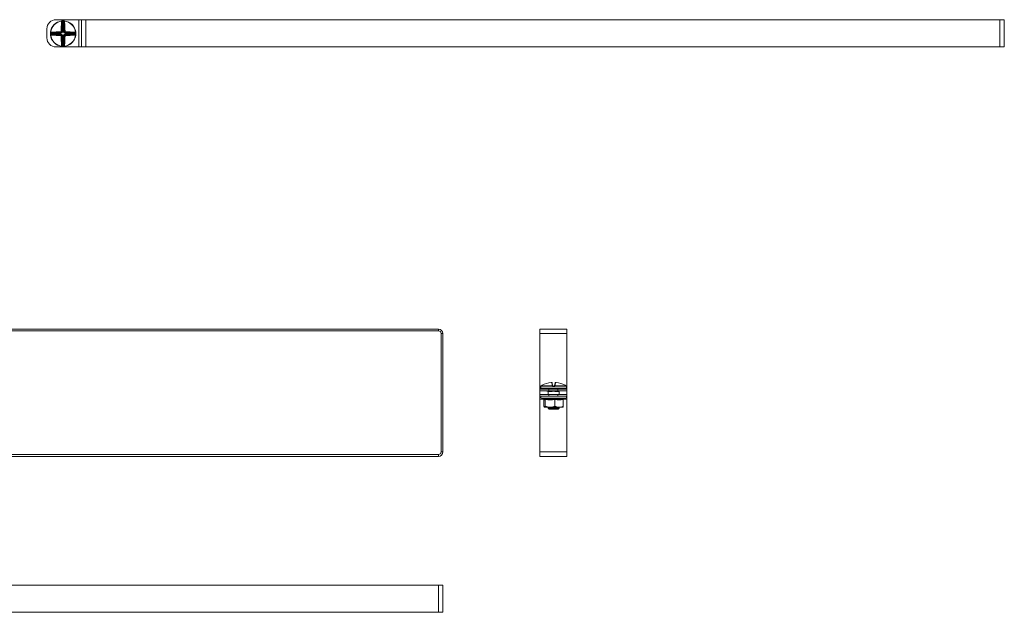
# Model space of a CAD drawing. Header units: millimetres. Extents: x -29 to 997, y -1224 to 295.
# Tile 4 of 10: x 365 to 906, y -1224 to -898. Entities that reach past the tile are written whole.
import ezdxf

# ---------------------------------------------------------------- set-up
doc = ezdxf.new("R2010")
doc.units = ezdxf.units.MM
doc.styles.add('SLDTEXTSTYLE0', font='TXT', dxfattribs={"width": 0.7, "bigfont": 'bigfont'})

msp = doc.modelspace()

# ---------------------------------------------------------------- linework, layer by layer
at = {"color": 7, "linetype": 'Continuous', "lineweight": 15}
for p, q in [((384.65, -897.81), (397.15, -897.81)), ((397.15, -912.81), (397.15, -897.81)), ((397.15, -897.81), (398.65, -897.81)), ((398.65, -912.81), (398.65, -897.81)), ((398.65, -897.81), (401.15, -897.81)), ((401.15, -912.81), (401.15, -897.81)), ((401.15, -897.81), (903.15, -897.81)), ((903.15, -912.81), (903.15, -897.81)), ((903.15, -897.81), (905.65, -897.81)), ((905.65, -912.81), (905.65, -897.81)), ((379.65, -907.81), (379.65, -902.81)), ((387.95, -898.51), (387.96, -898.63)), ((388.04, -904.46), (388.04, -899.31)), ((388.28, -898.49), (388.29, -898.74)), ((388.29, -898.74), (388.29, -904.46)), ((388.88, -898.49), (388.87, -898.74)), ((388.87, -904.46), (388.87, -898.74)), ((389.11, -899.31), (389.11, -904.46)), ((389.2, -898.51), (389.19, -898.63)), ((381.83, -905.19), (381.58, -905.18)), ((381.83, -905.78), (381.58, -905.79)), ((381.61, -904.86), (381.72, -904.87)), ((381.61, -906.11), (381.72, -906.1)), ((387.55, -905.19), (381.83, -905.19)), ((381.83, -905.78), (387.55, -905.78)), ((382.4, -904.95), (387.55, -904.95)), ((387.55, -906.02), (382.4, -906.02)), ((387.55, -904.95), (387.29, -904.69)), ((387.29, -906.28), (387.55, -906.02)), ((387.55, -904.95), (387.55, -905.19)), ((387.55, -906.02), (387.55, -905.78)), ((387.78, -904.19), (388.04, -904.46)), ((388.04, -906.51), (387.78, -906.77)), ((388.04, -904.46), (388.29, -904.46)), ((388.04, -911.66), (388.04, -906.51)), ((388.04, -906.51), (388.29, -906.51)), ((388.29, -906.51), (388.29, -912.23)), ((389.11, -904.46), (388.87, -904.46)), ((388.87, -906.51), (389.11, -906.51)), ((388.87, -912.23), (388.87, -906.51)), ((389.11, -904.46), (389.37, -904.19)), ((389.37, -906.77), (389.11, -906.51)), ((389.11, -906.51), (389.11, -911.66)), ((389.87, -904.69), (389.61, -904.95)), ((389.61, -904.95), (394.75, -904.95)), ((389.61, -904.95), (389.61, -905.19)), ((395.32, -905.19), (389.61, -905.19)), ((389.61, -905.78), (389.61, -906.02)), ((389.61, -905.78), (395.32, -905.78)), ((389.61, -906.02), (389.87, -906.28)), ((394.75, -906.02), (389.61, -906.02)), ((395.57, -905.18), (395.32, -905.19)), ((395.57, -905.79), (395.32, -905.78)), ((395.55, -904.86), (395.43, -904.87)), ((395.55, -906.11), (395.43, -906.1)), ((384.65, -912.81), (397.15, -912.81)), ((387.95, -912.46), (387.96, -912.34)), ((388.29, -912.23), (388.28, -912.48)), ((388.87, -912.23), (388.88, -912.48)), ((389.2, -912.46), (389.19, -912.34)), ((397.15, -912.81), (398.65, -912.81)), ((398.65, -912.81), (401.15, -912.81)), ((401.15, -912.81), (903.15, -912.81)), ((903.15, -912.81), (905.65, -912.81)), ((-7.24, -1067.82), (594.76, -1067.82)), ((-7.24, -1068.82), (594.76, -1068.82)), ((594.76, -1068.82), (594.76, -1067.82)), ((597.26, -1070.32), (596.26, -1070.32)), ((596.26, -1070.32), (596.26, -1135.32)), ((597.26, -1070.32), (597.26, -1135.32)), ((665.39, -1067.82), (650.39, -1067.82)), ((650.39, -1070.32), (650.39, -1067.82)), ((665.39, -1070.32), (650.39, -1070.32)), ((650.39, -1099.32), (650.39, -1070.32)), ((665.39, -1070.32), (665.39, -1067.82)), ((665.39, -1099.32), (665.39, -1070.32)), ((657.27, -1098.77), (657, -1097.26)), ((657.27, -1097.47), (657.53, -1098.95)), ((658.6, -1098.95), (658.86, -1097.47)), ((659.13, -1097.26), (658.86, -1098.77)), ((650.39, -1100.82), (650.39, -1099.32)), ((650.39, -1101.82), (650.39, -1100.82)), ((650.39, -1100.82), (655.39, -1100.82)), ((655.39, -1101.82), (650.39, -1101.82)), ((650.39, -1101.82), (650.39, -1103.82)), ((651.06, -1099.41), (651.06, -1100.41)), ((651.09, -1099.26), (651.09, -1099.27)), ((657.44, -1099.3), (651.09, -1099.3)), ((651.21, -1099.08), (657.45, -1099.08)), ((651.22, -1099.08), (651.21, -1099.08)), ((664.81, -1100.66), (651.31, -1100.66)), ((655.04, -1101.89), (655.04, -1101.89)), ((655.06, -1102.01), (655.06, -1103.82)), ((655.11, -1100.66), (655.11, -1100.82)), ((657.03, -1102.11), (655.25, -1102.11)), ((656.25, -1101.86), (655.36, -1101.86)), ((655.39, -1100.82), (655.39, -1101.82)), ((660.39, -1100.82), (655.39, -1100.82)), ((660.39, -1101.82), (655.39, -1101.82)), ((656.46, -1101.86), (656.25, -1101.86)), ((658.36, -1099.41), (657.76, -1099.41)), ((657.77, -1099.16), (658.35, -1099.16)), ((658.68, -1099.08), (664.92, -1099.08)), ((665.04, -1099.3), (658.69, -1099.3)), ((660.88, -1102.11), (659.1, -1102.11)), ((660.76, -1101.86), (659.87, -1101.86)), ((660.39, -1101.82), (660.39, -1100.82)), ((660.39, -1100.82), (665.39, -1100.82)), ((665.39, -1101.82), (660.39, -1101.82)), ((661.02, -1100.66), (661.02, -1100.82)), ((661.06, -1103.82), (661.06, -1102.01)), ((664.92, -1099.08), (664.91, -1099.08)), ((665.03, -1099.27), (665.04, -1099.3)), ((665.06, -1100.41), (665.06, -1099.41)), ((665.39, -1100.82), (665.39, -1099.32)), ((665.39, -1100.82), (665.39, -1101.82)), ((665.39, -1101.82), (665.39, -1103.82)), ((650.39, -1104.82), (650.39, -1103.82)), ((650.39, -1103.82), (655.39, -1103.82)), ((655.39, -1104.82), (650.39, -1104.82)), ((650.39, -1106.32), (650.39, -1104.82)), ((650.39, -1135.32), (650.39, -1106.32)), ((651.34, -1105.92), (652.78, -1106.45)), ((652.73, -1106.43), (652.75, -1106.54)), ((652.75, -1106.54), (652.75, -1110.22)), ((652.76, -1106.44), (652.79, -1106.44)), ((653.45, -1106.54), (653.45, -1110.22)), ((655.39, -1103.82), (655.39, -1104.82)), ((660.39, -1103.82), (655.39, -1103.82)), ((660.39, -1104.82), (655.39, -1104.82)), ((658.77, -1106.54), (658.77, -1110.22)), ((660.39, -1104.82), (660.39, -1103.82)), ((660.39, -1103.82), (665.39, -1103.82)), ((665.39, -1104.82), (660.39, -1104.82)), ((663.38, -1106.54), (663.38, -1110.22)), ((663.4, -1106.43), (664.79, -1105.92)), ((665.39, -1103.82), (665.39, -1104.82)), ((665.39, -1106.32), (665.39, -1104.82)), ((665.39, -1135.32), (665.39, -1106.32)), ((656.11, -1110.82), (653.1, -1110.82)), ((655.06, -1110.82), (655.06, -1111.36)), ((655.06, -1111.36), (655.56, -1111.86)), ((655.06, -1111.36), (661.06, -1111.36)), ((660.56, -1111.86), (655.56, -1111.86)), ((656.11, -1110.82), (661.07, -1110.82)), ((660.56, -1111.86), (661.06, -1111.36)), ((661.06, -1111.36), (661.06, -1110.82)), ((661.07, -1110.82), (663.06, -1110.82)), ((596.26, -1135.32), (597.26, -1135.32)), ((665.39, -1135.32), (650.39, -1135.32)), ((650.39, -1137.82), (650.39, -1135.32)), ((665.39, -1137.82), (665.39, -1135.32)), ((594.76, -1136.82), (-7.24, -1136.82)), ((594.76, -1137.82), (-7.24, -1137.82)), ((594.76, -1137.82), (594.76, -1136.82)), ((665.39, -1137.82), (650.39, -1137.82)), ((-7.24, -1208.53), (594.76, -1208.53)), ((594.76, -1223.53), (594.76, -1208.53)), ((594.76, -1208.53), (597.26, -1208.53)), ((597.26, -1223.53), (597.26, -1208.53)), ((-7.24, -1223.53), (594.76, -1223.53)), ((594.76, -1223.53), (597.26, -1223.53))]:
    msp.add_line(p, q, dxfattribs=at)
at = {"color": 8, "linetype": 'Continuous', "lineweight": 15}
for p, q in [((651.08, -1099.32), (650.39, -1099.32)), ((651.07, -1099.41), (651.06, -1099.41)), ((651.06, -1100.41), (665.06, -1100.41)), ((651.09, -1099.3), (651.09, -1099.27)), ((655.29, -1101.87), (655.15, -1101.9)), ((655.36, -1101.82), (655.36, -1101.86)), ((656.25, -1101.82), (656.25, -1101.86)), ((659.87, -1101.82), (659.87, -1101.86)), ((660.76, -1101.82), (660.76, -1101.86)), ((665.39, -1099.32), (665.05, -1099.32)), ((665.06, -1099.41), (665.06, -1099.41)), ((652.44, -1106.32), (650.39, -1106.32)), ((655.44, -1105.92), (651.34, -1105.92)), ((664.79, -1105.92), (655.44, -1105.92)), ((665.39, -1106.32), (663.69, -1106.32))]:
    msp.add_line(p, q, dxfattribs=at)
at = {"color": 7, "linetype": 'Continuous', "lineweight": 15, "flags": 128}
for points in [[(387.95, -898.51), (387.98, -898.52), (388.01, -898.53), (388.04, -898.55), (388.07, -898.58), (388.09, -898.62), (388.11, -898.66), (388.12, -898.71), (388.13, -898.76)], [(389.02, -898.76), (389.03, -898.71), (389.04, -898.66), (389.06, -898.62), (389.08, -898.58), (389.11, -898.55), (389.14, -898.53), (389.17, -898.52), (389.2, -898.51)], [(381.85, -905.04), (381.8, -905.03), (381.76, -905.02), (381.71, -905), (381.67, -904.98), (381.64, -904.95), (381.62, -904.92), (381.61, -904.89), (381.61, -904.86)], [(381.61, -906.11), (381.61, -906.08), (381.62, -906.05), (381.64, -906.02), (381.67, -905.99), (381.71, -905.97), (381.76, -905.95), (381.8, -905.94), (381.85, -905.93)], [(395.55, -904.86), (395.55, -904.89), (395.53, -904.92), (395.51, -904.95), (395.48, -904.98), (395.44, -905), (395.4, -905.02), (395.35, -905.03), (395.3, -905.04)], [(395.3, -905.93), (395.35, -905.94), (395.4, -905.95), (395.44, -905.97), (395.48, -905.99), (395.51, -906.02), (395.53, -906.05), (395.55, -906.08), (395.55, -906.11)], [(388.13, -912.21), (388.12, -912.26), (388.11, -912.31), (388.09, -912.35), (388.07, -912.39), (388.04, -912.42), (388.01, -912.44), (387.98, -912.45), (387.95, -912.46)], [(389.2, -912.46), (389.17, -912.45), (389.14, -912.44), (389.11, -912.42), (389.08, -912.39), (389.06, -912.35), (389.04, -912.31), (389.03, -912.26), (389.02, -912.21)]]:
    msp.add_lwpolyline(points, dxfattribs=at)
at = {"color": 8, "linetype": 'Continuous', "lineweight": 15, "flags": 128}
for points in [[(651.07, -1099.41), (651.07, -1099.36), (651.09, -1099.32)], [(665.04, -1099.32), (665.05, -1099.36), (665.06, -1099.41)]]:
    msp.add_lwpolyline(points, dxfattribs=at)
at = {"color": 7, "linetype": 'Continuous', "lineweight": 15}
for centre, radius, start, end in [((384.65, -902.81), 5, 90, 180), ((388.58, -905.48), 7, 95.1288, 174.8712), ((388.58, -905.48), 6.88, 95.1288, 174.8712), ((453.33, -905.19), 65.83, 174.7706, 179.1113), ((387.8, -899.48), 0.293, 36.1898, 94.9248), ((452.36, -905.2), 64.59, 174.7706, 179.1113), ((387.71, -899.13), 0.561, 41.5527, 63.3516), ((388.58, -905.48), 7, 87.5357, 92.4643), ((388.58, -905.48), 6.75, 87.5357, 92.4643), ((389.44, -899.13), 0.561, 116.6484, 138.4473), ((389.35, -899.48), 0.293, 85.0752, 143.8102), ((324.8, -905.2), 64.59, 0.8887, 5.2294), ((388.58, -905.48), 6.88, 5.1288, 84.8712), ((388.58, -905.48), 7, 5.1288, 84.8712), ((323.82, -905.19), 65.83, 0.8887, 5.2294), ((384.65, -907.81), 5, 180, 270), ((388.58, -905.48), 7, 177.5357, 182.4643), ((388.58, -905.48), 7, 185.1288, 264.8712), ((382.23, -904.62), 0.561, 206.6484, 228.4473), ((382.23, -906.35), 0.561, 131.5527, 153.3516), ((388.58, -905.48), 6.88, 185.1288, 264.8712), ((388.58, -905.48), 6.75, 177.5357, 182.4643), ((388.28, -970.24), 65.83, 90.8887, 95.2294), ((382.58, -904.71), 0.293, 175.0752, 233.8102), ((382.58, -906.26), 0.293, 126.1898, 184.9248), ((388.28, -840.73), 65.83, 264.7706, 269.1113), ((388.29, -969.26), 64.59, 90.8887, 95.2294), ((388.29, -841.71), 64.59, 264.7706, 269.1113), ((388.27, -904.46), 1.01, 177.6972, 192.9472), ((388.27, -906.51), 1.01, 167.0528, 182.3028), ((387.55, -905.18), 1.01, 77.0528, 92.3028), ((387.55, -905.79), 1.01, 267.6972, 282.9472), ((453.33, -905.78), 65.83, 180.8887, 185.2294), ((452.36, -905.77), 64.59, 180.8887, 185.2294), ((324.8, -905.77), 64.59, 354.7706, 359.1113), ((388.58, -905.48), 6.88, 275.1288, 354.8712), ((388.58, -905.48), 7, 275.1288, 354.8712), ((389.6, -905.18), 1.01, 87.6972, 102.9472), ((389.6, -905.79), 1.01, 257.0528, 272.3028), ((323.82, -905.78), 65.83, 354.7706, 359.1113), ((388.88, -904.46), 1.01, 347.0528, 2.3028), ((388.87, -969.26), 64.59, 84.7706, 89.1113), ((388.87, -841.71), 64.59, 270.8887, 275.2294), ((388.88, -906.51), 1.01, 357.6972, 12.9472), ((388.87, -970.24), 65.83, 84.7706, 89.1113), ((388.87, -840.73), 65.83, 270.8887, 275.2294), ((394.58, -904.71), 0.293, 306.1898, 4.9248), ((394.58, -906.26), 0.293, 355.0752, 53.8102), ((394.93, -904.62), 0.561, 311.5527, 333.3516), ((394.93, -906.35), 0.561, 26.6484, 48.4473), ((388.58, -905.48), 6.75, 357.5357, 2.4643), ((388.58, -905.48), 7, 357.5357, 2.4643), ((387.8, -911.49), 0.293, 265.0752, 323.8102), ((387.71, -911.84), 0.561, 296.6484, 318.4473), ((388.58, -905.48), 7, 267.5357, 272.4643), ((388.58, -905.48), 6.75, 267.5357, 272.4643), ((389.44, -911.84), 0.561, 221.5527, 243.3516), ((389.35, -911.49), 0.293, 216.1898, 274.9248), ((594.76, -1070.32), 2.5, 0, 90), ((594.76, -1070.32), 1.5, 0, 90), ((658.05, -1110.54), 13.34, 95.6166, 118.1057), ((657.02, -1097.51), 0.249, 10.1256, 94.8135), ((659.11, -1097.51), 0.249, 85.1865, 169.8744), ((658.07, -1110.54), 13.34, 61.8943, 84.3834), ((651.31, -1099.41), 0.25, 155.8256, 180), ((651.31, -1100.41), 0.25, 180, 270), ((651.34, -1099.3), 0.25, 119.5448, 173.6267), ((651.34, -1099.3), 0.25, 121.4361, 180.0408), ((654.4, -1100.91), 0.25, 20, 90), ((654.99, -1102.1), 0.255, 359.4837, 53.1431), ((655.36, -1101.36), 0.5, 248.2779, 270), ((656.53, -1102.09), 0.492, 358.0268, 22.6031), ((657.3, -1099), 0.233, 13.4875, 98.5562), ((659.13, -1099.27), 1.69, 173.4928, 180.7494), ((658.24, -1099.85), 0.978, 129.6677, 145.2136), ((657.52, -1099.24), 0.172, 54.2052, 113.0531), ((659.22, -1099.34), 1.46, 172.6321, 182.4439), ((656.9, -1099.34), 1.46, 357.5561, 7.3679), ((658.61, -1099.24), 0.172, 66.9469, 125.7948), ((657.89, -1099.85), 0.978, 34.7864, 50.3323), ((658.83, -1099), 0.233, 81.4438, 166.5125), ((657, -1099.27), 1.69, 359.2506, 6.5072), ((659.59, -1102.09), 0.492, 157.3969, 181.9732), ((660.76, -1101.36), 0.5, 270, 291.7221), ((661.13, -1102.1), 0.255, 126.8569, 180.5163), ((661.72, -1100.91), 0.25, 90, 160), ((664.81, -1100.41), 0.25, 270, 0), ((664.79, -1099.3), 0.25, 6.3733, 60.4552), ((664.78, -1099.3), 0.25, 359.9592, 58.5639), ((664.81, -1099.41), 0.25, 0, 25.4195), ((651.53, -1105.39), 0.567, 90, 250), ((664.6, -1105.39), 0.567, 290, 90), ((594.76, -1135.32), 2.5, 270, 0), ((594.76, -1135.32), 1.5, 270, 0)]:
    msp.add_arc(centre, radius, start, end, dxfattribs=at)
at = {"color": 8, "linetype": 'Continuous', "lineweight": 15}
for centre, radius, start, end in [((655.38, -1101.49), 0.47, 224.3428, 240.1833), ((655.82, -1101.32), 1.31, 333.6544, 337.4682), ((660.31, -1101.32), 1.31, 202.5318, 206.3456), ((660.75, -1101.49), 0.47, 299.8167, 315.6572)]:
    msp.add_arc(centre, radius, start, end, dxfattribs=at)
at = {"color": 7, "linetype": 'Continuous', "lineweight": 15}
for centre, major_axis, ratio, start_param, end_param in [((387.53, -904.43), (0.375, -0.375), 0.942694, 5.512866, 7.053504), ((387.53, -904.43), (0.547, -0.547), 0.970288, 5.512866, 7.053504), ((387.53, -906.54), (0.547, 0.547), 0.970288, 5.512866, 7.053504), ((387.53, -906.54), (0.375, 0.375), 0.942694, 5.512866, 7.053504), ((389.63, -904.43), (-0.547, -0.547), 0.970288, 5.512866, 7.053504), ((389.63, -906.54), (-0.547, 0.547), 0.970288, 5.512866, 7.053504), ((389.63, -904.43), (0.375, 0.375), 0.942694, 2.371274, 3.911912), ((389.63, -906.54), (0.375, -0.375), 0.942694, 2.371274, 3.911912), ((655.2, -1100.91), (0.564, -0.091), 0.124069, 1.757057, 3.210607), ((660.93, -1100.91), (0.564, 0.091), 0.124069, 6.214171, 7.667721)]:
    msp.add_ellipse(centre, major_axis=major_axis, ratio=ratio, start_param=start_param, end_param=end_param, dxfattribs=at)
for points, knots in [([(387.78, -899.19), (387.8, -899.04), (387.83, -898.84), (387.94, -898.67), (387.96, -898.63)], [0, 0, 0, 0, 0.7708973, 1, 1, 1, 1]), ([(387.95, -898.51), (387.95, -898.51), (388, -898.51), (388.1, -898.5), (388.22, -898.49), (388.28, -898.49)], [0, 0, 0, 0, 0.0030731, 0.4996924, 1, 1, 1, 1]), ([(388.13, -898.76), (388.12, -898.8), (388.06, -898.98), (388.05, -899.16), (388.04, -899.31)], [0, 0, 0, 0, 0.218063, 1, 1, 1, 1]), ([(388.29, -898.74), (388.26, -898.74), (388.2, -898.75), (388.15, -898.76), (388.13, -898.76)], [0, 0, 0, 0, 0.497853, 1, 1, 1, 1]), ([(389.02, -898.76), (389.02, -898.76), (389, -898.76), (388.95, -898.75), (388.9, -898.74), (388.87, -898.74)], [0, 0, 0, 0, 0.003106, 0.502169, 1, 1, 1, 1]), ([(388.88, -898.49), (388.94, -898.49), (389.05, -898.5), (389.16, -898.51), (389.2, -898.51), (389.2, -898.51)], [0, 0, 0, 0, 0.5003076, 0.9969269, 1, 1, 1, 1]), ([(389.11, -899.31), (389.1, -899.16), (389.09, -898.98), (389.04, -898.8), (389.02, -898.76)], [0, 0, 0, 0, 0.781937, 1, 1, 1, 1]), ([(389.19, -898.63), (389.22, -898.67), (389.32, -898.84), (389.35, -899.04), (389.37, -899.19)], [0, 0, 0, 0, 0.229103, 1, 1, 1, 1]), ([(381.58, -905.18), (381.59, -905.13), (381.59, -905.01), (381.6, -904.91), (381.61, -904.86), (381.61, -904.86)], [0, 0, 0, 0, 0.500308, 0.996927, 1, 1, 1, 1]), ([(381.61, -906.11), (381.61, -906.11), (381.6, -906.06), (381.59, -905.96), (381.59, -905.84), (381.58, -905.79)], [0, 0, 0, 0, 0.003073, 0.499692, 1, 1, 1, 1]), ([(381.72, -904.87), (381.76, -904.85), (381.94, -904.74), (382.13, -904.71), (382.28, -904.69)], [0, 0, 0, 0, 0.229103, 1, 1, 1, 1]), ([(382.28, -906.28), (382.13, -906.26), (381.94, -906.23), (381.76, -906.12), (381.72, -906.1)], [0, 0, 0, 0, 0.770897, 1, 1, 1, 1]), ([(381.85, -905.04), (381.85, -905.04), (381.85, -905.06), (381.84, -905.11), (381.84, -905.17), (381.83, -905.19)], [0, 0, 0, 0, 0.003106, 0.502169, 1, 1, 1, 1]), ([(381.83, -905.78), (381.84, -905.8), (381.84, -905.86), (381.85, -905.91), (381.85, -905.93)], [0, 0, 0, 0, 0.497853, 1, 1, 1, 1]), ([(382.4, -904.95), (382.26, -904.96), (382.07, -904.97), (381.89, -905.03), (381.85, -905.04)], [0, 0, 0, 0, 0.781937, 1, 1, 1, 1]), ([(381.85, -905.93), (381.89, -905.94), (382.07, -906), (382.26, -906.01), (382.4, -906.02)], [0, 0, 0, 0, 0.218063, 1, 1, 1, 1]), ([(387.26, -904.42), (387.29, -904.42), (387.35, -904.41), (387.42, -904.37), (387.48, -904.3), (387.51, -904.23), (387.51, -904.19), (387.51, -904.17)], [0, 0, 0, 0, 0.2183992, 0.436827, 0.6546258, 0.8721812, 1, 1, 1, 1]), ([(387.51, -906.8), (387.51, -906.77), (387.5, -906.71), (387.46, -906.64), (387.39, -906.58), (387.32, -906.55), (387.28, -906.55), (387.26, -906.55)], [0, 0, 0, 0, 0.218399, 0.436827, 0.654626, 0.872181, 1, 1, 1, 1]), ([(387.78, -904.19), (387.78, -904.23), (387.77, -904.31), (387.71, -904.45), (387.6, -904.58), (387.45, -904.67), (387.34, -904.68), (387.29, -904.69)], [0, 0, 0, 0, 0.127707, 0.345274, 0.563217, 0.781734, 1, 1, 1, 1]), ([(387.29, -906.28), (387.32, -906.29), (387.41, -906.29), (387.54, -906.35), (387.67, -906.46), (387.76, -906.61), (387.77, -906.72), (387.78, -906.77)], [0, 0, 0, 0, 0.1277068, 0.3452738, 0.5632172, 0.7817336, 1, 1, 1, 1]), ([(389.87, -904.69), (389.83, -904.68), (389.75, -904.68), (389.61, -904.62), (389.48, -904.51), (389.39, -904.36), (389.38, -904.25), (389.37, -904.19)], [0, 0, 0, 0, 0.127707, 0.345274, 0.563217, 0.781734, 1, 1, 1, 1]), ([(389.37, -906.77), (389.38, -906.74), (389.38, -906.65), (389.44, -906.52), (389.55, -906.39), (389.7, -906.3), (389.81, -906.29), (389.87, -906.28)], [0, 0, 0, 0, 0.127707, 0.345274, 0.563217, 0.781734, 1, 1, 1, 1]), ([(389.64, -904.17), (389.64, -904.2), (389.65, -904.26), (389.7, -904.33), (389.76, -904.39), (389.83, -904.42), (389.88, -904.42), (389.89, -904.42)], [0, 0, 0, 0, 0.218399, 0.436827, 0.654626, 0.872181, 1, 1, 1, 1]), ([(389.89, -906.55), (389.86, -906.55), (389.81, -906.56), (389.73, -906.6), (389.67, -906.67), (389.65, -906.74), (389.64, -906.78), (389.64, -906.8)], [0, 0, 0, 0, 0.218399, 0.436827, 0.654626, 0.872181, 1, 1, 1, 1]), ([(395.3, -905.04), (395.26, -905.03), (395.08, -904.97), (394.9, -904.96), (394.75, -904.95)], [0, 0, 0, 0, 0.218063, 1, 1, 1, 1]), ([(394.75, -906.02), (394.9, -906.01), (395.08, -906), (395.26, -905.94), (395.3, -905.93)], [0, 0, 0, 0, 0.7819366, 1, 1, 1, 1]), ([(394.87, -904.69), (395.02, -904.71), (395.22, -904.74), (395.39, -904.85), (395.43, -904.87)], [0, 0, 0, 0, 0.770897, 1, 1, 1, 1]), ([(395.43, -906.1), (395.39, -906.12), (395.22, -906.23), (395.02, -906.26), (394.87, -906.28)], [0, 0, 0, 0, 0.229103, 1, 1, 1, 1]), ([(395.32, -905.19), (395.32, -905.17), (395.31, -905.11), (395.3, -905.06), (395.3, -905.04)], [0, 0, 0, 0, 0.497853, 1, 1, 1, 1]), ([(395.3, -905.93), (395.3, -905.93), (395.3, -905.91), (395.31, -905.86), (395.32, -905.8), (395.32, -905.78)], [0, 0, 0, 0, 0.003106, 0.502169, 1, 1, 1, 1]), ([(395.55, -904.86), (395.55, -904.86), (395.55, -904.91), (395.56, -905.01), (395.57, -905.13), (395.57, -905.18)], [0, 0, 0, 0, 0.003073, 0.499692, 1, 1, 1, 1]), ([(395.57, -905.79), (395.57, -905.84), (395.56, -905.96), (395.55, -906.06), (395.55, -906.11), (395.55, -906.11)], [0, 0, 0, 0, 0.500308, 0.996927, 1, 1, 1, 1]), ([(387.96, -912.34), (387.94, -912.3), (387.83, -912.13), (387.8, -911.93), (387.78, -911.78)], [0, 0, 0, 0, 0.229103, 1, 1, 1, 1]), ([(388.28, -912.48), (388.22, -912.48), (388.1, -912.47), (388, -912.46), (387.95, -912.46), (387.95, -912.46)], [0, 0, 0, 0, 0.500308, 0.996927, 1, 1, 1, 1]), ([(388.04, -911.66), (388.05, -911.81), (388.06, -911.99), (388.12, -912.17), (388.13, -912.21)], [0, 0, 0, 0, 0.781937, 1, 1, 1, 1]), ([(388.13, -912.21), (388.13, -912.21), (388.15, -912.21), (388.2, -912.22), (388.26, -912.23), (388.29, -912.23)], [0, 0, 0, 0, 0.003106, 0.502169, 1, 1, 1, 1]), ([(388.87, -912.23), (388.9, -912.23), (388.95, -912.22), (389, -912.21), (389.02, -912.21)], [0, 0, 0, 0, 0.497853, 1, 1, 1, 1]), ([(389.2, -912.46), (389.2, -912.46), (389.16, -912.46), (389.05, -912.47), (388.94, -912.48), (388.88, -912.48)], [0, 0, 0, 0, 0.0030731, 0.4996924, 1, 1, 1, 1]), ([(389.02, -912.21), (389.04, -912.17), (389.09, -911.99), (389.1, -911.81), (389.11, -911.66)], [0, 0, 0, 0, 0.218063, 1, 1, 1, 1]), ([(389.37, -911.78), (389.35, -911.93), (389.32, -912.13), (389.22, -912.3), (389.19, -912.34)], [0, 0, 0, 0, 0.770897, 1, 1, 1, 1]), ([(657.26, -1097.46), (657.26, -1097.45), (657.26, -1097.42), (657.22, -1097.36), (657.18, -1097.31), (657.12, -1097.28), (657.08, -1097.26), (657.03, -1097.26), (656.97, -1097.25), (656.88, -1097.25), (656.79, -1097.26), (656.74, -1097.26), (656.74, -1097.27)], [0, 0, 0, 0, 0.037319, 0.157023, 0.255718, 0.342261, 0.420093, 0.495743, 0.600871, 0.800229, 0.962115, 1, 1, 1, 1]), ([(657, -1097.26), (657, -1097.26), (656.99, -1097.26), (656.94, -1097.25), (656.88, -1097.25), (656.81, -1097.26), (656.76, -1097.26), (656.75, -1097.26)], [0, 0, 0, 0, 0.2183992, 0.436827, 0.6546258, 0.8721812, 1, 1, 1, 1]), ([(659.37, -1097.26), (659.35, -1097.26), (659.3, -1097.26), (659.21, -1097.25), (659.13, -1097.25), (659.06, -1097.26), (659, -1097.28), (658.94, -1097.32), (658.89, -1097.38), (658.86, -1097.44), (658.86, -1097.47), (658.86, -1097.47)], [0, 0, 0, 0, 0.0669229, 0.2380996, 0.4302815, 0.5383213, 0.6356285, 0.7395047, 0.8622347, 0.9967589, 1, 1, 1, 1]), ([(659.38, -1097.26), (659.35, -1097.26), (659.29, -1097.26), (659.22, -1097.25), (659.16, -1097.25), (659.13, -1097.26), (659.13, -1097.26), (659.13, -1097.26)], [0, 0, 0, 0, 0.218399, 0.436827, 0.654626, 0.872181, 1, 1, 1, 1]), ([(651.09, -1099.3), (651.09, -1099.3), (651.09, -1099.33), (651.08, -1099.39), (651.07, -1099.4), (651.07, -1099.41)], [0, 0, 0, 0, 0.0030731, 0.4996924, 1, 1, 1, 1]), ([(651.09, -1099.26), (651.09, -1099.28), (651.09, -1099.31), (651.08, -1099.33), (651.08, -1099.33), (651.08, -1099.33)], [0, 0, 0, 0, 0.4270979, 0.8369727, 1, 1, 1, 1]), ([(651.77, -1098.77), (651.62, -1098.86), (651.42, -1098.96), (651.25, -1099.06), (651.21, -1099.08)], [0, 0, 0, 0, 0.7708973, 1, 1, 1, 1]), ([(654.65, -1101.82), (654.63, -1101.84), (654.59, -1101.88), (654.57, -1101.95), (654.56, -1102), (654.57, -1102.05), (654.57, -1102.09), (654.58, -1102.1), (654.58, -1102.1)], [0, 0, 0, 0, 0.268096, 0.496778, 0.689263, 0.851172, 0.98243, 1, 1, 1, 1]), ([(655.01, -1101.86), (655.01, -1101.86), (655.01, -1101.86), (655.01, -1101.86), (655.01, -1101.86), (655.01, -1101.85), (655.01, -1101.85)], [0, 0, 0, 0, 0.870435, 0.9743, 0.993403, 1, 1, 1, 1]), ([(655.04, -1101.89), (655.04, -1101.9), (655.05, -1101.91), (655.06, -1101.95), (655.06, -1101.99), (655.06, -1102.01)], [0, 0, 0, 0, 0.159101, 0.481128, 1, 1, 1, 1]), ([(659.14, -1101.9), (658.97, -1101.9), (658.54, -1101.9), (657.81, -1101.88), (657.27, -1101.89), (656.99, -1101.9)], [0, 0, 0, 0, 0.232421, 0.610897, 1, 1, 1, 1]), ([(659.1, -1102.11), (659.04, -1102.1), (658.85, -1102.1), (658.5, -1102.04), (658.05, -1101.99), (657.55, -1102.06), (657.22, -1102.09), (657.03, -1102.11)], [0, 0, 0, 0, 0.085087, 0.292288, 0.503826, 0.718152, 1, 1, 1, 1]), ([(657.45, -1099.08), (657.42, -1099.06), (657.32, -1098.96), (657.29, -1098.86), (657.27, -1098.77)], [0, 0, 0, 0, 0.229103, 1, 1, 1, 1]), ([(657.76, -1099.41), (657.7, -1099.4), (657.59, -1099.39), (657.48, -1099.33), (657.44, -1099.3), (657.44, -1099.3)], [0, 0, 0, 0, 0.500308, 0.996927, 1, 1, 1, 1]), ([(657.53, -1098.95), (657.54, -1098.99), (657.55, -1099.04), (657.6, -1099.09), (657.62, -1099.1)], [0, 0, 0, 0, 0.781937, 1, 1, 1, 1]), ([(657.62, -1099.1), (657.62, -1099.1), (657.64, -1099.12), (657.69, -1099.15), (657.74, -1099.15), (657.77, -1099.16)], [0, 0, 0, 0, 0.003106, 0.502169, 1, 1, 1, 1]), ([(658.35, -1099.16), (658.38, -1099.15), (658.44, -1099.15), (658.49, -1099.12), (658.51, -1099.1)], [0, 0, 0, 0, 0.497853, 1, 1, 1, 1]), ([(658.69, -1099.3), (658.69, -1099.3), (658.64, -1099.33), (658.54, -1099.39), (658.42, -1099.4), (658.36, -1099.41)], [0, 0, 0, 0, 0.003073, 0.499692, 1, 1, 1, 1]), ([(658.51, -1099.1), (658.52, -1099.09), (658.58, -1099.04), (658.59, -1098.99), (658.6, -1098.95)], [0, 0, 0, 0, 0.218063, 1, 1, 1, 1]), ([(658.86, -1098.77), (658.84, -1098.86), (658.81, -1098.96), (658.7, -1099.06), (658.68, -1099.08)], [0, 0, 0, 0, 0.770897, 1, 1, 1, 1]), ([(659.87, -1101.86), (659.85, -1101.86), (659.61, -1101.86), (659.36, -1101.88), (659.14, -1101.9)], [0, 0, 0, 0, 0.099322, 1, 1, 1, 1]), ([(661.08, -1101.89), (661.09, -1101.89), (661.1, -1101.88), (661.04, -1101.89), (660.98, -1101.9)], [0, 0, 0, 0, 0.212461, 1, 1, 1, 1]), ([(661.06, -1102.01), (661.06, -1102), (661.06, -1101.98), (661.07, -1101.95), (661.08, -1101.92), (661.09, -1101.9), (661.09, -1101.89)], [0, 0, 0, 0, 0.0746, 0.482557, 0.810538, 1, 1, 1, 1]), ([(664.92, -1099.08), (664.88, -1099.06), (664.71, -1098.96), (664.51, -1098.86), (664.36, -1098.77)], [0, 0, 0, 0, 0.229103, 1, 1, 1, 1]), ([(665.04, -1099.33), (665.04, -1099.33), (665.04, -1099.33), (665.04, -1099.32), (665.04, -1099.3), (665.03, -1099.27), (665.03, -1099.26)], [0, 0, 0, 0, 0.043748, 0.31887, 0.763688, 1, 1, 1, 1]), ([(665.06, -1099.41), (665.05, -1099.4), (665.05, -1099.39), (665.04, -1099.33), (665.04, -1099.3), (665.04, -1099.3)], [0, 0, 0, 0, 0.500308, 0.996927, 1, 1, 1, 1]), ([(653.45, -1106.54), (653.4, -1106.61), (653.28, -1106.75), (653.1, -1106.82), (652.93, -1106.76), (652.81, -1106.61), (652.75, -1106.54)], [0, 0, 0, 0, 0.245251, 0.49213, 0.745021, 1, 1, 1, 1]), ([(653.22, -1106.16), (653.44, -1106.2), (654.09, -1106.33), (655.2, -1106.46), (656.47, -1106.47), (657.68, -1106.37), (658.43, -1106.23), (658.8, -1106.16)], [0, 0, 0, 0, 0.117987, 0.354133, 0.592326, 0.795595, 1, 1, 1, 1]), ([(653.45, -1106.54), (653.45, -1106.5), (653.44, -1106.42), (653.39, -1106.31), (653.32, -1106.22), (653.25, -1106.18), (653.22, -1106.16), (653.22, -1106.16)], [0, 0, 0, 0, 0.236184, 0.471397, 0.732465, 0.992086, 1, 1, 1, 1]), ([(658.77, -1106.54), (658.34, -1106.61), (657.47, -1106.75), (656.14, -1106.82), (654.8, -1106.76), (653.9, -1106.61), (653.45, -1106.54)], [0, 0, 0, 0, 0.245251, 0.49213, 0.745021, 1, 1, 1, 1]), ([(658.77, -1106.54), (658.77, -1106.5), (658.77, -1106.42), (658.78, -1106.31), (658.79, -1106.22), (658.8, -1106.18), (658.8, -1106.16), (658.8, -1106.16)], [0, 0, 0, 0, 0.236184, 0.471397, 0.732465, 0.992086, 1, 1, 1, 1]), ([(663.38, -1106.54), (663, -1106.61), (662.25, -1106.75), (661.1, -1106.82), (659.93, -1106.76), (659.16, -1106.61), (658.77, -1106.54)], [0, 0, 0, 0, 0.245251, 0.49213, 0.745021, 1, 1, 1, 1]), ([(658.8, -1106.16), (658.99, -1106.2), (659.56, -1106.33), (660.51, -1106.46), (661.61, -1106.47), (662.66, -1106.37), (663.32, -1106.23), (663.65, -1106.16)], [0, 0, 0, 0, 0.117987, 0.354133, 0.592326, 0.795595, 1, 1, 1, 1]), ([(663.38, -1106.54), (663.38, -1106.5), (663.39, -1106.42), (663.45, -1106.31), (663.53, -1106.22), (663.61, -1106.18), (663.65, -1106.16), (663.65, -1106.16)], [0, 0, 0, 0, 0.236184, 0.471397, 0.732465, 0.992086, 1, 1, 1, 1]), ([(652.75, -1110.22), (652.8, -1110.37), (652.9, -1110.66), (653.02, -1110.81), (653.09, -1110.82), (653.1, -1110.82)], [0, 0, 0, 0, 0.442922, 0.896343, 1, 1, 1, 1]), ([(653.1, -1110.82), (653.15, -1110.8), (653.25, -1110.76), (653.36, -1110.5), (653.43, -1110.29), (653.45, -1110.22)], [0, 0, 0, 0, 0.39547, 0.801975, 1, 1, 1, 1]), ([(656.11, -1110.82), (655.98, -1110.82), (655.47, -1110.81), (654.6, -1110.65), (653.86, -1110.39), (653.48, -1110.23), (653.45, -1110.22)], [0, 0, 0, 0, 0.148154, 0.552, 0.965648, 1, 1, 1, 1]), ([(658.77, -1110.22), (658.54, -1110.31), (658.01, -1110.52), (657.12, -1110.76), (656.45, -1110.8), (656.11, -1110.82)], [0, 0, 0, 0, 0.2627068, 0.6274922, 1, 1, 1, 1]), ([(658.77, -1110.22), (659.1, -1110.37), (659.77, -1110.66), (660.55, -1110.81), (660.99, -1110.82), (661.07, -1110.82)], [0, 0, 0, 0, 0.4429219, 0.8963431, 1, 1, 1, 1]), ([(661.07, -1110.82), (661.39, -1110.8), (662.02, -1110.76), (662.79, -1110.5), (663.23, -1110.29), (663.38, -1110.22)], [0, 0, 0, 0, 0.39547, 0.801975, 1, 1, 1, 1]), ([(663.38, -1110.22), (663.33, -1110.37), (663.23, -1110.66), (663.11, -1110.81), (663.04, -1110.82), (663.03, -1110.82)], [0, 0, 0, 0, 0.442922, 0.896343, 1, 1, 1, 1])]:
    msp.add_open_spline(points, degree=3, knots=knots, dxfattribs=at)
at = {"color": 8, "linetype": 'Continuous', "lineweight": 15}
for points, knots in [([(655.15, -1101.9), (655.11, -1101.9), (655.04, -1101.9), (655.04, -1101.9), (655.04, -1101.89)], [0, 0, 0, 0, 0.457505, 1, 1, 1, 1]), ([(655.25, -1102.11), (655.23, -1102.1), (655.18, -1102.1), (655.13, -1102.07), (655.09, -1102.04), (655.07, -1102.01), (655.06, -1102.01), (655.06, -1102.01)], [0, 0, 0, 0, 0.169947, 0.376351, 0.584112, 0.79465, 1, 1, 1, 1]), ([(656.99, -1101.9), (656.83, -1101.88), (656.65, -1101.87), (656.47, -1101.86), (656.46, -1101.86)], [0, 0, 0, 0, 0.904198, 1, 1, 1, 1]), ([(660.98, -1101.9), (660.94, -1101.88), (660.91, -1101.87), (660.85, -1101.86), (660.85, -1101.86)], [0, 0, 0, 0, 0.967063, 1, 1, 1, 1]), ([(661.06, -1102.01), (661.06, -1102.01), (661.07, -1102), (661.06, -1102.02), (661.03, -1102.05), (660.97, -1102.09), (660.91, -1102.1), (660.88, -1102.11)], [0, 0, 0, 0, 0.007197, 0.220307, 0.435927, 0.716192, 1, 1, 1, 1]), ([(652.79, -1106.44), (652.84, -1106.45), (652.94, -1106.48), (653.08, -1106.37), (653.17, -1106.23), (653.22, -1106.16)], [0, 0, 0, 0, 0.327072, 0.662599, 1, 1, 1, 1]), ([(663.65, -1106.16), (663.62, -1106.2), (663.54, -1106.32), (663.45, -1106.37), (663.4, -1106.41)], [0, 0, 0, 0, 0.378294, 1, 1, 1, 1])]:
    msp.add_open_spline(points, degree=3, knots=knots, dxfattribs=at)

# ---------------------------------------------------------------- texts
at = {"color": 7, "linetype": 'Continuous', "lineweight": 0, "insert": (-3.69, -994.04), "char_height": 20, "attachment_point": 1, "style": 'SLDTEXTSTYLE0'}
msp.add_mtext('\\M+18456\\M+1844B\\M+18454-600\\M+1848765', dxfattribs=at)

doc.saveas('drawing.dxf')
